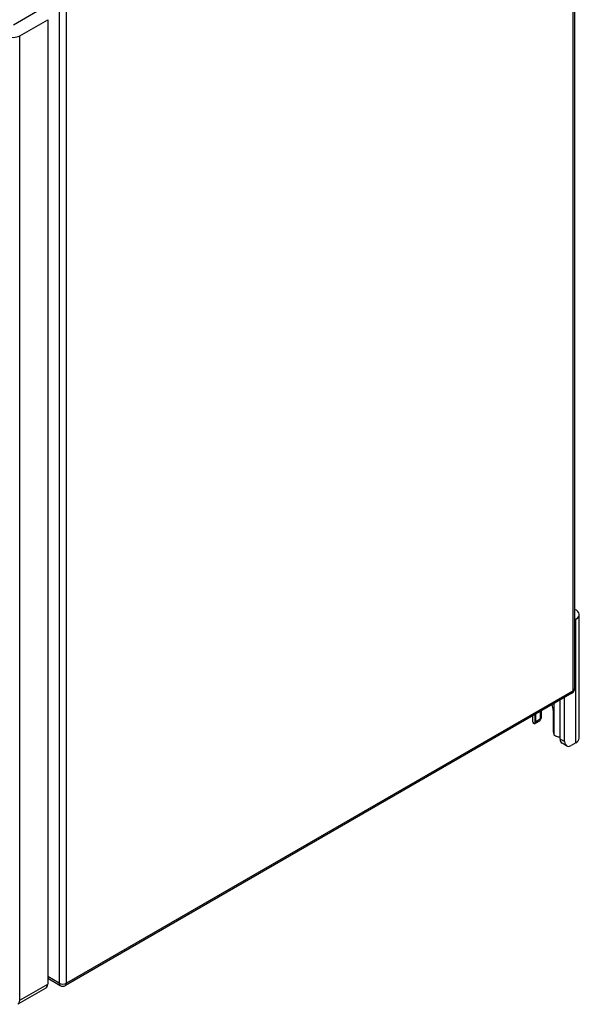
# Model space of a CAD drawing. Header units: inches. Extents: x 142.1 to 168.3, y 51.4 to 83.7.
# Tile 3 of 5: x 159 to 168.3, y 51.4 to 67.7. Entities that reach past the tile are written whole.
import ezdxf

# ---------------------------------------------------------------- set-up
doc = ezdxf.new("R2010")
doc.units = ezdxf.units.IN
doc.header["$MEASUREMENT"] = 0
doc.layers.add('Visible Edges(ANSI)', color=7, linetype='Continuous', lineweight=25)
doc.layers.add('Visible Tangent Edges(ANSI)', color=7, linetype='Continuous', lineweight=25)

msp = doc.modelspace()

# ---------------------------------------------------------------- linework, layer by layer
at = {"layer": 'Visible Edges(ANSI)'}
for p, q in [((168.194, 72.846), (168.194, 56.653)), ((159.493, 67.705), (159.493, 51.775)), ((168.214, 57.801), (168.194, 57.789)), ((168.269, 55.837), (168.269, 57.878)), ((168.152, 56.581), (159.785, 51.75)), ((167.954, 55.823), (167.954, 56.467)), ((168.029, 55.78), (168.029, 56.51)), ((167.629, 56.279), (167.629, 56.149)), ((167.65, 56.194), (167.65, 56.291)), ((167.842, 56.298), (167.842, 55.94)), ((167.502, 56.205), (167.502, 56.118)), ((167.616, 56.12), (167.542, 56.077)), ((167.554, 56.106), (167.554, 56.236)), ((168.061, 55.709), (167.987, 55.752)), ((168.214, 55.76), (168.139, 55.717)), ((159.493, 51.87), (159.701, 51.75)), ((159.463, 51.708), (159.001, 51.441))]:
    msp.add_line(p, q, dxfattribs=at)
at = {"layer": 'Visible Edges(ANSI)', "flags": 128}
for points in [[(167.637, 56.153), (167.637, 56.153), (167.636, 56.153), (167.636, 56.152), (167.636, 56.152), (167.635, 56.151), (167.635, 56.151), (167.635, 56.15), (167.634, 56.15), (167.634, 56.149), (167.634, 56.149), (167.633, 56.149), (167.633, 56.148), (167.633, 56.148), (167.632, 56.147), (167.632, 56.147), (167.631, 56.147), (167.631, 56.146), (167.631, 56.146), (167.63, 56.145), (167.63, 56.145), (167.63, 56.145), (167.629, 56.144), (167.629, 56.144), (167.628, 56.143)], [(167.542, 56.077), (167.541, 56.077), (167.54, 56.076), (167.539, 56.076), (167.537, 56.076), (167.536, 56.075), (167.535, 56.075), (167.534, 56.075), (167.533, 56.075), (167.532, 56.075), (167.531, 56.075), (167.529, 56.075), (167.528, 56.075), (167.527, 56.076), (167.526, 56.076), (167.525, 56.076), (167.524, 56.077), (167.523, 56.078), (167.522, 56.078), (167.521, 56.079), (167.52, 56.08), (167.519, 56.081), (167.518, 56.082), (167.517, 56.082), (167.516, 56.083)], [(167.891, 55.867), (167.889, 55.868), (167.887, 55.868), (167.885, 55.869), (167.883, 55.87), (167.882, 55.871), (167.88, 55.871), (167.878, 55.872), (167.876, 55.873), (167.875, 55.874), (167.873, 55.876), (167.872, 55.877), (167.87, 55.878), (167.868, 55.879), (167.867, 55.881), (167.865, 55.882), (167.864, 55.884), (167.863, 55.885), (167.861, 55.887), (167.86, 55.888), (167.859, 55.89), (167.858, 55.892), (167.857, 55.893), (167.855, 55.895), (167.854, 55.897)]]:
    msp.add_lwpolyline(points, dxfattribs=at)
at = {"layer": 'Visible Edges(ANSI)'}
for centre, start, end in [((168.11, 56.653), 300, 0), ((159.743, 51.823), 240, 300)]:
    msp.add_arc(centre, 0.084, start, end, dxfattribs=at)
for centre, major_axis, start_param, end_param in [((168.082, 57.878), (0.188, 0), 5.497787, 7.21427), ((167.698, 56.381), (0.102, -0.176), 0.785398, 1.303617), ((167.638, 56.118), (-0.136, 0), 0, 0.457575), ((167.585, 56.174), (0.031, -0.0537), 0, 0.785398), ((167.463, 56.194), (0.187, 0), 5.900503, 6.283185), ((167.511, 56.131), (0.031, -0.0537), 6.282025, 7.068583), ((167.885, 55.915), (-0.031, 0.0537), 0.785398, 1.571956), ((167.951, 55.938), (0.136, 0), 4.254814, 4.739895), ((168.065, 55.887), (-0.078, -0.135), 5.497787, 6.283185), ((168.082, 55.837), (0.187, 0), 5.497787, 6.283185), ((168.139, 55.844), (-0.078, -0.135), 5.497787, 7.068583), ((159.39, 51.834), (0.073, -0.126), 0, 0.785398)]:
    msp.add_ellipse(centre, major_axis=major_axis, ratio=0.57735, start_param=start_param, end_param=end_param, dxfattribs=at)
at = {"layer": 'Visible Tangent Edges(ANSI)'}
for p, q in [((168.169, 56.619), (168.169, 72.812)), ((159.39, 67.884), (158.928, 67.617)), ((159.684, 67.981), (159.684, 51.789)), ((159.802, 51.789), (159.802, 67.981)), ((159.031, 67.438), (159.493, 67.705)), ((159.031, 51.508), (159.031, 67.438)), ((168.214, 55.76), (168.214, 57.801)), ((168.169, 56.619), (159.802, 51.789)), ((167.854, 56.409), (167.854, 55.897)), ((167.542, 56.077), (167.542, 56.228)), ((167.629, 56.149), (167.554, 56.106)), ((168.029, 55.78), (167.954, 55.823)), ((159.684, 51.789), (159.493, 51.898)), ((159.031, 51.508), (159.493, 51.775))]:
    msp.add_line(p, q, dxfattribs=at)
for centre, major_axis, start_param, end_param in [((158.928, 67.498), (-0.146, 0), 0.785398, 2.356194), ((168.11, 56.653), (0.042, -0.0727), 0, 0.785398), ((168.11, 56.653), (0.084, 0), 5.497787, 6.283185), ((159.743, 51.823), (-0.084, 0), 0.785398, 2.356194), ((159.743, 51.823), (-0.042, -0.0727), 5.497787, 6.283185), ((159.743, 51.823), (0.042, -0.0727), 0, 0.785398), ((158.928, 51.567), (0.073, -0.126), 0, 0.785398)]:
    msp.add_ellipse(centre, major_axis=major_axis, ratio=0.57735, start_param=start_param, end_param=end_param, dxfattribs=at)

doc.saveas('drawing.dxf')
